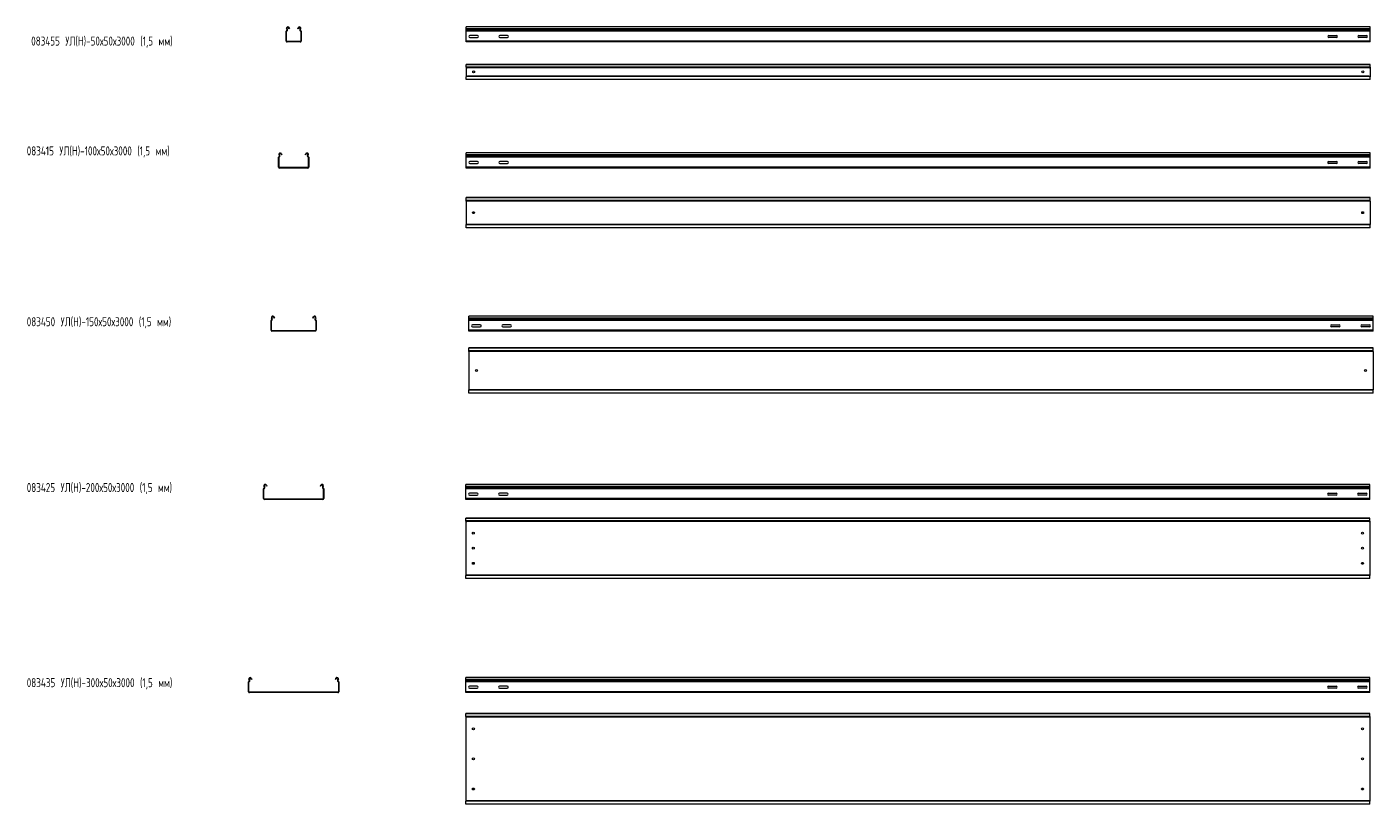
# Model space of a CAD drawing. Header units: millimetres. Extents: x -789 to 3689, y -6202 to -194.
# Tile 2 of 2: x -789 to 3678, y -2773 to -194. Entities that reach past the tile are written whole.
import ezdxf

# ---------------------------------------------------------------- set-up
doc = ezdxf.new("R2010")
doc.units = ezdxf.units.MM
doc.styles.add('SLDTEXTSTYLE0', font='TXT', dxfattribs={"width": 0.7, "bigfont": 'bigfont'})

msp = doc.modelspace()

# ---------------------------------------------------------------- linework, layer by layer
at = {"color": 7, "linetype": 'Continuous', "lineweight": 15}
for p, q in [((72.7, -208.6), (71.2, -208.6)), ((71.2, -241.3), (71.2, -208.6)), ((72.9, -208.4), (72.5, -206.9)), ((74, -200.3), (72.7, -201)), ((74, -203.3), (72.7, -201)), ((72.7, -241.3), (72.7, -208.6)), ((75.3, -202.6), (74, -200.3)), ((74, -203.3), (75.3, -202.6)), ((78.8, -196.7), (80.1, -196)), ((81.1, -200.7), (79.3, -197.4)), ((80.6, -196.7), (82.4, -200)), ((82.4, -200), (81.1, -200.7)), ((110, -200), (111.7, -196.7)), ((111.3, -200.7), (110, -200)), ((113, -197.4), (111.3, -200.7)), ((112.2, -196), (113.6, -196.7)), ((118.3, -200.3), (117.1, -202.6)), ((117.1, -202.6), (118.4, -203.3)), ((119.6, -201), (118.3, -200.3)), ((119.6, -201), (118.4, -203.3)), ((119.5, -208.4), (119.9, -206.9)), ((121.2, -208.6), (119.7, -208.6)), ((119.7, -208.6), (119.7, -241.3)), ((121.2, -208.6), (121.2, -241.3)), ((3668.5, -194.3), (668.5, -194.3)), ((668.5, -201), (668.5, -194.3)), ((3668.5, -201), (668.5, -201)), ((668.5, -203.3), (668.5, -201)), ((3668.5, -203.3), (668.5, -203.3)), ((668.5, -206.9), (668.5, -203.3)), ((3668.5, -206.9), (668.5, -206.9)), ((668.5, -208.6), (668.5, -206.9)), ((3668.5, -208.6), (668.5, -208.6)), ((668.5, -241.3), (668.5, -208.6)), ((706.2, -223.1), (680.7, -223.1)), ((806.2, -223.1), (780.7, -223.1)), ((3530.7, -223.1), (3556.2, -223.1)), ((3630.7, -223.1), (3656.2, -223.1)), ((3668.5, -201), (3668.5, -194.3)), ((3668.5, -203.3), (3668.5, -201)), ((3668.5, -206.9), (3668.5, -203.3)), ((3668.5, -208.6), (3668.5, -206.9)), ((3668.5, -241.3), (3668.5, -208.6)), ((71.2, -241.3), (72.7, -241.3)), ((74.2, -242.8), (74.2, -244.3)), ((118.2, -242.8), (74.2, -242.8)), ((118.2, -244.3), (74.2, -244.3)), ((118.2, -244.3), (118.2, -242.8)), ((119.7, -241.3), (121.2, -241.3)), ((3668.5, -241.3), (668.5, -241.3)), ((668.5, -244.3), (668.5, -241.3)), ((3668.5, -244.3), (668.5, -244.3)), ((680.7, -229.6), (706.2, -229.6)), ((780.7, -229.6), (806.2, -229.6)), ((3556.2, -229.6), (3530.7, -229.6)), ((3656.2, -229.6), (3630.7, -229.6)), ((3668.5, -244.3), (3668.5, -241.3)), ((3668.5, -318.6), (668.5, -318.6)), ((668.5, -319.6), (668.5, -318.6)), ((3668.5, -319.6), (668.5, -319.6)), ((668.5, -327.6), (668.5, -319.6)), ((668.5, -327.6), (668.5, -359.7)), ((3667.6, -328.1), (669.4, -328.1)), ((669.4, -328.1), (673.1, -329.9)), ((3663.9, -329.9), (673.1, -329.9)), ((3663.9, -329.9), (3667.6, -328.1)), ((3668.5, -319.6), (3668.5, -318.6)), ((3668.5, -327.6), (3668.5, -319.6)), ((3668.5, -327.6), (3668.5, -359.7)), ((668.5, -367.6), (668.5, -359.7)), ((668.5, -367.6), (3668.5, -367.6)), ((668.5, -368.6), (668.5, -367.6)), ((3668.5, -368.6), (668.5, -368.6)), ((673.1, -357.4), (669.4, -359.2)), ((3667.6, -359.2), (669.4, -359.2)), ((3663.9, -357.4), (673.1, -357.4)), ((3667.6, -359.2), (3663.9, -357.4)), ((3668.5, -367.6), (3668.5, -359.7)), ((3668.5, -368.6), (3668.5, -367.6)), ((47.5, -625.1), (47.9, -626.5)), ((49, -618.4), (47.7, -619.1)), ((49, -621.5), (47.7, -619.1)), ((50.3, -620.8), (49, -618.4)), ((49, -621.5), (50.3, -620.8)), ((55.6, -614.9), (54.3, -615.6)), ((54.3, -615.6), (56.1, -618.8)), ((55.6, -614.9), (57.4, -618.1)), ((57.4, -618.1), (56.1, -618.8)), ((135, -618.1), (136.7, -614.9)), ((136.3, -618.8), (135, -618.1)), ((136.3, -618.8), (138, -615.6)), ((138, -615.6), (136.7, -614.9)), ((143.3, -618.4), (142.1, -620.8)), ((142.1, -620.8), (143.4, -621.5)), ((144.6, -619.1), (143.3, -618.4)), ((144.6, -619.1), (143.4, -621.5)), ((144.9, -625.1), (144.5, -626.5)), ((3668.3, -612.5), (668.3, -612.5)), ((668.3, -619.1), (668.3, -612.5)), ((3668.3, -619.1), (668.3, -619.1)), ((668.3, -621.5), (668.3, -619.1)), ((3668.3, -621.5), (668.3, -621.5)), ((668.3, -625.1), (668.3, -621.5)), ((3668.3, -625.1), (668.3, -625.1)), ((668.3, -626.8), (668.3, -625.1)), ((3668.3, -619.1), (3668.3, -612.5)), ((3668.3, -621.5), (3668.3, -619.1)), ((3668.3, -625.1), (3668.3, -621.5)), ((3668.3, -626.8), (3668.3, -625.1)), ((47.7, -626.8), (46.2, -626.8)), ((46.2, -659.5), (46.2, -626.8)), ((46.2, -659.5), (47.7, -659.5)), ((47.7, -659.5), (47.7, -626.8)), ((49.2, -661), (49.2, -662.5)), ((143.2, -661), (49.2, -661)), ((143.2, -662.5), (49.2, -662.5)), ((143.2, -662.5), (143.2, -661)), ((146.2, -626.8), (144.7, -626.8)), ((144.7, -626.8), (144.7, -659.5)), ((144.7, -659.5), (146.2, -659.5)), ((146.2, -626.8), (146.2, -659.5)), ((3668.3, -626.8), (668.3, -626.8)), ((668.3, -659.5), (668.3, -626.8)), ((3668.3, -659.5), (668.3, -659.5)), ((668.3, -662.5), (668.3, -659.5)), ((3668.3, -662.5), (668.3, -662.5)), ((706, -641.2), (680.5, -641.2)), ((680.5, -647.7), (706, -647.7)), ((806, -641.2), (780.5, -641.2)), ((780.5, -647.7), (806, -647.7)), ((3530.5, -641.2), (3556, -641.2)), ((3556, -647.7), (3530.5, -647.7)), ((3630.5, -641.2), (3656, -641.2)), ((3656, -647.7), (3630.5, -647.7)), ((3668.3, -659.5), (3668.3, -626.8)), ((3668.3, -662.5), (3668.3, -659.5)), ((3668.3, -760.7), (668.3, -760.7)), ((668.3, -761.7), (668.3, -760.7)), ((3668.3, -761.7), (668.3, -761.7)), ((668.3, -770.2), (668.3, -761.7)), ((3668.3, -770.2), (668.3, -770.2)), ((668.3, -772), (668.3, -770.2)), ((3668.3, -772), (668.3, -772)), ((668.3, -772), (668.3, -849.5)), ((3668.3, -761.7), (3668.3, -760.7)), ((3668.3, -770.2), (3668.3, -761.7)), ((3668.3, -772), (3668.3, -770.2)), ((3668.3, -772), (3668.3, -849.5)), ((3668.3, -849.5), (668.3, -849.5)), ((668.3, -851.3), (668.3, -849.5)), ((3668.3, -851.3), (668.3, -851.3)), ((668.3, -859.7), (668.3, -851.3)), ((668.3, -859.7), (3668.3, -859.7)), ((668.3, -860.7), (668.3, -859.7)), ((3668.3, -860.7), (668.3, -860.7)), ((3668.3, -851.3), (3668.3, -849.5)), ((3668.3, -859.7), (3668.3, -851.3)), ((3668.3, -860.7), (3668.3, -859.7)), ((24, -1159.8), (22.7, -1160.5)), ((24, -1162.9), (22.7, -1160.5)), ((25.3, -1162.2), (24, -1159.8)), ((30.6, -1156.2), (29.3, -1157)), ((29.3, -1157), (31.1, -1160.2)), ((30.6, -1156.2), (32.4, -1159.5)), ((32.4, -1159.5), (31.1, -1160.2)), ((160, -1159.5), (161.7, -1156.2)), ((161.3, -1160.2), (160, -1159.5)), ((161.3, -1160.2), (163, -1157)), ((163, -1157), (161.7, -1156.2)), ((168.3, -1159.8), (167.1, -1162.2)), ((169.6, -1160.5), (168.3, -1159.8)), ((169.6, -1160.5), (168.4, -1162.9)), ((3677.8, -1153.9), (677.8, -1153.9)), ((677.8, -1160.5), (677.8, -1153.9)), ((3677.8, -1160.5), (677.8, -1160.5)), ((677.8, -1162.9), (677.8, -1160.5)), ((3677.8, -1160.5), (3677.8, -1153.9)), ((3677.8, -1162.9), (3677.8, -1160.5)), ((22.7, -1168.2), (21.2, -1168.2)), ((21.2, -1200.9), (21.2, -1168.2)), ((21.2, -1200.9), (22.7, -1200.9)), ((22.5, -1166.4), (22.9, -1167.9)), ((22.7, -1200.9), (22.7, -1168.2)), ((24, -1162.9), (25.3, -1162.2)), ((24.2, -1202.4), (24.2, -1203.9)), ((168.2, -1202.4), (24.2, -1202.4)), ((168.2, -1203.9), (24.2, -1203.9)), ((167.1, -1162.2), (168.4, -1162.9)), ((168.2, -1203.9), (168.2, -1202.4)), ((169.9, -1166.4), (169.5, -1167.9)), ((171.2, -1168.2), (169.7, -1168.2)), ((169.7, -1168.2), (169.7, -1200.9)), ((169.7, -1200.9), (171.2, -1200.9)), ((171.2, -1168.2), (171.2, -1200.9)), ((3677.8, -1162.9), (677.8, -1162.9)), ((677.8, -1166.4), (677.8, -1162.9)), ((3677.8, -1166.4), (677.8, -1166.4)), ((677.8, -1168.2), (677.8, -1166.4)), ((3677.8, -1168.2), (677.8, -1168.2)), ((677.8, -1200.9), (677.8, -1168.2)), ((3677.8, -1200.9), (677.8, -1200.9)), ((677.8, -1203.9), (677.8, -1200.9)), ((3677.8, -1203.9), (677.8, -1203.9)), ((715.6, -1182.6), (690.1, -1182.6)), ((690.1, -1189.1), (715.6, -1189.1)), ((815.6, -1182.6), (790.1, -1182.6)), ((790.1, -1189.1), (815.6, -1189.1)), ((3540.1, -1182.6), (3565.6, -1182.6)), ((3565.6, -1189.1), (3540.1, -1189.1)), ((3640.1, -1182.6), (3665.6, -1182.6)), ((3665.6, -1189.1), (3640.1, -1189.1)), ((3677.8, -1166.4), (3677.8, -1162.9)), ((3677.8, -1168.2), (3677.8, -1166.4)), ((3677.8, -1200.9), (3677.8, -1168.2)), ((3677.8, -1203.9), (3677.8, -1200.9)), ((3677.8, -1259.6), (677.8, -1259.6)), ((677.8, -1260.6), (677.8, -1259.6)), ((3677.8, -1260.6), (677.8, -1260.6)), ((677.8, -1269.1), (677.8, -1260.6)), ((3677.8, -1269.1), (677.8, -1269.1)), ((677.8, -1270.8), (677.8, -1269.1)), ((3677.8, -1270.8), (677.8, -1270.8)), ((677.8, -1270.8), (677.8, -1398.4)), ((3677.8, -1260.6), (3677.8, -1259.6)), ((3677.8, -1269.1), (3677.8, -1260.6)), ((3677.8, -1270.8), (3677.8, -1269.1)), ((3677.8, -1270.8), (3677.8, -1398.4)), ((3677.8, -1398.4), (677.8, -1398.4)), ((677.8, -1400.1), (677.8, -1398.4)), ((3677.8, -1400.1), (677.8, -1400.1)), ((677.8, -1408.6), (677.8, -1400.1)), ((677.8, -1408.6), (3677.8, -1408.6)), ((677.8, -1409.6), (677.8, -1408.6)), ((3677.8, -1409.6), (677.8, -1409.6)), ((3677.8, -1400.1), (3677.8, -1398.4)), ((3677.8, -1408.6), (3677.8, -1400.1)), ((3677.8, -1409.6), (3677.8, -1408.6)), ((-2.3, -1726.7), (-3.8, -1726.7)), ((-3.8, -1759.3), (-3.8, -1726.7)), ((-2.5, -1724.9), (-2.1, -1726.4)), ((-1, -1718.3), (-2.3, -1719)), ((-1, -1721.3), (-2.3, -1719)), ((-2.3, -1759.3), (-2.3, -1726.7)), ((0.3, -1720.6), (-1, -1718.3)), ((-1, -1721.3), (0.3, -1720.6)), ((5.6, -1714.7), (4.3, -1715.4)), ((4.3, -1715.4), (4.7, -1716.1)), ((4.7, -1716.1), (6, -1715.3)), ((6.1, -1718.7), (4.7, -1716.1)), ((5.6, -1714.7), (6, -1715.3)), ((6, -1715.3), (7.4, -1718)), ((7.4, -1718), (6.1, -1718.7)), ((185, -1718), (186.4, -1715.3)), ((186.3, -1718.7), (185, -1718)), ((187.7, -1716.1), (186.3, -1718.7)), ((186.4, -1715.3), (186.7, -1714.7)), ((186.4, -1715.3), (187.7, -1716.1)), ((188, -1715.4), (186.7, -1714.7)), ((187.7, -1716.1), (188, -1715.4)), ((193.3, -1718.3), (192.1, -1720.6)), ((192.1, -1720.6), (193.4, -1721.3)), ((194.6, -1719), (193.3, -1718.3)), ((194.6, -1719), (193.4, -1721.3)), ((194.9, -1724.9), (194.5, -1726.4)), ((196.2, -1726.7), (194.7, -1726.7)), ((194.7, -1726.7), (194.7, -1759.3)), ((196.2, -1726.7), (196.2, -1759.3)), ((3667.4, -1712.3), (667.4, -1712.3)), ((667.4, -1719), (667.4, -1712.3)), ((3667.4, -1719), (667.4, -1719)), ((667.4, -1721.3), (667.4, -1719)), ((3667.4, -1721.3), (667.4, -1721.3)), ((667.4, -1724.9), (667.4, -1721.3)), ((3667.4, -1724.9), (667.4, -1724.9)), ((667.4, -1726.7), (667.4, -1724.9)), ((3667.4, -1726.7), (667.4, -1726.7)), ((667.4, -1759.3), (667.4, -1726.7)), ((705.1, -1741.1), (679.6, -1741.1)), ((805.1, -1741.1), (779.6, -1741.1)), ((3529.6, -1741.1), (3555.1, -1741.1)), ((3629.6, -1741.1), (3655.1, -1741.1)), ((3667.4, -1719), (3667.4, -1712.3)), ((3667.4, -1721.3), (3667.4, -1719)), ((3667.4, -1724.9), (3667.4, -1721.3)), ((3667.4, -1726.7), (3667.4, -1724.9)), ((3667.4, -1759.3), (3667.4, -1726.7)), ((-3.8, -1759.3), (-2.3, -1759.3)), ((-0.8, -1760.8), (-0.8, -1762.3)), ((193.2, -1760.8), (-0.8, -1760.8)), ((193.2, -1762.3), (-0.8, -1762.3)), ((193.2, -1762.3), (193.2, -1760.8)), ((194.7, -1759.3), (196.2, -1759.3)), ((3667.4, -1759.3), (667.4, -1759.3)), ((667.4, -1762.3), (667.4, -1759.3)), ((3667.4, -1762.3), (667.4, -1762.3)), ((679.6, -1747.6), (705.1, -1747.6)), ((779.6, -1747.6), (805.1, -1747.6)), ((3555.1, -1747.6), (3529.6, -1747.6)), ((3655.1, -1747.6), (3629.6, -1747.6)), ((3667.4, -1762.3), (3667.4, -1759.3)), ((3667.4, -1824.2), (667.4, -1824.2)), ((667.4, -1825.2), (667.4, -1824.2)), ((3667.4, -1825.2), (667.4, -1825.2)), ((667.4, -1833.6), (667.4, -1825.2)), ((3667.4, -1825.2), (3667.4, -1824.2)), ((3667.4, -1833.6), (3667.4, -1825.2)), ((3667.4, -1833.6), (667.4, -1833.6)), ((667.4, -1834), (667.4, -1833.6)), ((667.4, -1834), (670.4, -1835.4)), ((667.4, -1834), (667.4, -2014.4)), ((3664.4, -1835.4), (670.4, -1835.4)), ((3664.4, -1835.4), (3667.4, -1834)), ((3667.4, -1834), (3667.4, -1833.6)), ((3667.4, -1834), (3667.4, -2014.4)), ((670.4, -2013), (667.4, -2014.4)), ((667.4, -2014.7), (667.4, -2014.4)), ((3667.4, -2014.7), (667.4, -2014.7)), ((667.4, -2023.2), (667.4, -2014.7)), ((667.4, -2023.2), (3667.4, -2023.2)), ((667.4, -2024.2), (667.4, -2023.2)), ((3667.4, -2024.2), (667.4, -2024.2)), ((3664.4, -2013), (670.4, -2013)), ((3667.4, -2014.4), (3664.4, -2013)), ((3667.4, -2014.7), (3667.4, -2014.4)), ((3667.4, -2023.2), (3667.4, -2014.7)), ((3667.4, -2024.2), (3667.4, -2023.2)), ((-52.5, -2365.8), (-52.1, -2367.2)), ((-51, -2359.1), (-52.3, -2359.8)), ((-51, -2362.2), (-52.3, -2359.8)), ((-49.7, -2361.5), (-51, -2359.1)), ((-51, -2362.2), (-49.7, -2361.5)), ((-44.4, -2355.6), (-45.7, -2356.3)), ((-45.7, -2356.3), (-45.3, -2356.9)), ((-45.3, -2356.9), (-44, -2356.2)), ((-43.9, -2359.6), (-45.3, -2356.9)), ((-44.4, -2355.6), (-44, -2356.2)), ((-44, -2356.2), (-42.6, -2358.9)), ((-42.6, -2358.9), (-43.9, -2359.6)), ((235, -2358.9), (236.4, -2356.2)), ((236.3, -2359.6), (235, -2358.9)), ((237.7, -2356.9), (236.3, -2359.6)), ((236.4, -2356.2), (236.7, -2355.6)), ((236.4, -2356.2), (237.7, -2356.9)), ((238, -2356.3), (236.7, -2355.6)), ((237.7, -2356.9), (238, -2356.3)), ((243.3, -2359.1), (242.1, -2361.5)), ((242.1, -2361.5), (243.4, -2362.2)), ((244.6, -2359.8), (243.3, -2359.1)), ((244.6, -2359.8), (243.4, -2362.2)), ((244.9, -2365.8), (244.5, -2367.2)), ((3667.5, -2353.2), (667.5, -2353.2)), ((667.5, -2359.8), (667.5, -2353.2)), ((3667.5, -2359.8), (667.5, -2359.8)), ((667.5, -2362.2), (667.5, -2359.8)), ((3667.5, -2362.2), (667.5, -2362.2)), ((667.5, -2365.8), (667.5, -2362.2)), ((3667.5, -2365.8), (667.5, -2365.8)), ((667.5, -2367.5), (667.5, -2365.8)), ((3667.5, -2359.8), (3667.5, -2353.2)), ((3667.5, -2362.2), (3667.5, -2359.8)), ((3667.5, -2365.8), (3667.5, -2362.2)), ((3667.5, -2367.5), (3667.5, -2365.8)), ((-52.3, -2367.5), (-53.8, -2367.5)), ((-53.8, -2400.2), (-53.8, -2367.5)), ((-53.8, -2400.2), (-52.3, -2400.2)), ((-52.3, -2400.2), (-52.3, -2367.5)), ((-50.8, -2401.7), (-50.8, -2403.2)), ((243.2, -2401.7), (-50.8, -2401.7)), ((243.2, -2403.2), (-50.8, -2403.2)), ((243.2, -2403.2), (243.2, -2401.7)), ((246.2, -2367.5), (244.7, -2367.5)), ((244.7, -2367.5), (244.7, -2400.2)), ((244.7, -2400.2), (246.2, -2400.2)), ((246.2, -2367.5), (246.2, -2400.2)), ((3667.5, -2367.5), (667.5, -2367.5)), ((667.5, -2400.2), (667.5, -2367.5)), ((3667.5, -2400.2), (667.5, -2400.2)), ((667.5, -2403.2), (667.5, -2400.2)), ((3667.5, -2403.2), (667.5, -2403.2)), ((705.2, -2382), (679.7, -2382)), ((679.7, -2388.5), (705.2, -2388.5)), ((805.2, -2382), (779.7, -2382)), ((779.7, -2388.5), (805.2, -2388.5)), ((3529.7, -2382), (3555.2, -2382)), ((3555.2, -2388.5), (3529.7, -2388.5)), ((3629.7, -2382), (3655.2, -2382)), ((3655.2, -2388.5), (3629.7, -2388.5)), ((3667.5, -2400.2), (3667.5, -2367.5)), ((3667.5, -2403.2), (3667.5, -2400.2)), ((3667.5, -2473), (667.5, -2473)), ((667.5, -2474), (667.5, -2473)), ((3667.5, -2474), (667.5, -2474)), ((667.5, -2482.5), (667.5, -2474)), ((3667.5, -2482.5), (667.5, -2482.5)), ((667.5, -2482.8), (667.5, -2482.5)), ((667.5, -2482.8), (670.5, -2484.2)), ((667.5, -2482.8), (667.5, -2763.2)), ((3664.5, -2484.2), (670.5, -2484.2)), ((3664.5, -2484.2), (3667.5, -2482.8)), ((3667.5, -2474), (3667.5, -2473)), ((3667.5, -2482.5), (3667.5, -2474)), ((3667.5, -2482.8), (3667.5, -2482.5)), ((3667.5, -2482.8), (3667.5, -2763.2)), ((670.5, -2761.8), (667.5, -2763.2)), ((667.5, -2763.6), (667.5, -2763.2)), ((3667.5, -2763.6), (667.5, -2763.6)), ((667.5, -2772), (667.5, -2763.6)), ((3664.5, -2761.8), (670.5, -2761.8)), ((3667.5, -2763.2), (3664.5, -2761.8)), ((3667.5, -2763.6), (3667.5, -2763.2)), ((3667.5, -2772), (3667.5, -2763.6)), ((667.5, -2772), (3667.5, -2772)), ((667.5, -2773), (667.5, -2772)), ((3667.5, -2773), (667.5, -2773)), ((3667.5, -2773), (3667.5, -2772))]:
    msp.add_line(p, q, dxfattribs=at)
for centre in [(693.5, -343.6), (3643.5, -343.6), (693.3, -810.7), (3643.3, -810.7), (702.8, -1334.6), (3652.8, -1334.6), (692.4, -1874.2), (3642.4, -1874.2), (692.4, -1924.2), (3642.4, -1924.2), (692.4, -1974.2), (3642.4, -1974.2), (692.5, -2523), (3642.5, -2523), (692.5, -2623), (3642.5, -2623), (692.5, -2723), (3642.5, -2723)]:
    msp.add_circle(centre, 3.25, dxfattribs=at)
for centre, radius, start, end in [((73, -208.6), 1.8, 106.2863, 180), ((76.7, -198.8), 4.5, 39.6094, 208.0725), ((71.8, -204.5), 2.5, 286.2863, 28.0725), ((73, -208.6), 0.3, 106.2863, 180), ((71.8, -204.5), 4, 286.2863, 28.0725), ((76.7, -198.8), 3, 45.5301, 208.0725), ((76.7, -198.8), 3, 28.0725, 45.5301), ((76.7, -198.8), 4.5, 28.0725, 39.6094), ((115.7, -198.8), 4.5, 140.3906, 151.9275), ((115.7, -198.8), 4.5, 331.9275, 140.3906), ((115.7, -198.8), 3, 134.4699, 151.9275), ((115.7, -198.8), 3, 331.9275, 134.4699), ((120.6, -204.5), 4, 151.9275, 253.7137), ((120.6, -204.5), 2.5, 151.9275, 253.7137), ((119.4, -208.6), 0.3, 0, 73.7137), ((119.4, -208.6), 1.8, 0, 73.7137), ((680.7, -226.3), 3.25, 90, 270), ((706.2, -226.3), 3.25, 270, 90), ((780.7, -226.3), 3.25, 90, 270), ((806.2, -226.3), 3.25, 270, 90), ((3530.7, -226.3), 3.25, 90, 270), ((3556.2, -226.3), 3.25, 270, 90), ((3630.7, -226.3), 3.25, 90, 270), ((3656.2, -226.3), 3.25, 270, 90), ((74.2, -241.3), 3, 180, 270), ((74.2, -241.3), 1.5, 180, 270), ((118.2, -241.3), 1.5, 270, 0), ((118.2, -241.3), 3, 270, 0), ((48, -626.8), 1.8, 106.2863, 180), ((51.7, -617), 4.5, 28.0725, 208.0725), ((46.8, -622.7), 2.5, 286.2863, 28.0725), ((46.8, -622.7), 4, 286.2863, 28.0725), ((51.7, -617), 3, 28.0725, 208.0725), ((140.7, -617), 4.5, 331.9275, 151.9275), ((140.7, -617), 3, 331.9275, 151.9275), ((145.6, -622.7), 4, 151.9275, 253.7137), ((145.6, -622.7), 2.5, 151.9275, 253.7137), ((144.4, -626.8), 1.8, 0, 73.7137), ((49.2, -659.5), 3, 180, 270), ((48, -626.8), 0.3, 106.2863, 180), ((49.2, -659.5), 1.5, 180, 270), ((143.2, -659.5), 1.5, 270, 0), ((143.2, -659.5), 3, 270, 0), ((144.4, -626.8), 0.3, 0, 73.7137), ((680.5, -644.5), 3.25, 90, 270), ((706, -644.5), 3.25, 270, 90), ((780.5, -644.5), 3.25, 90, 270), ((806, -644.5), 3.25, 270, 90), ((3530.5, -644.5), 3.25, 90, 270), ((3556, -644.5), 3.25, 270, 90), ((3630.5, -644.5), 3.25, 90, 270), ((3656, -644.5), 3.25, 270, 90), ((26.7, -1158.4), 4.5, 28.0725, 208.0725), ((26.7, -1158.4), 3, 28.0725, 208.0725), ((165.7, -1158.4), 4.5, 331.9275, 151.9275), ((165.7, -1158.4), 3, 331.9275, 151.9275), ((23, -1168.2), 1.8, 106.2863, 180), ((24.2, -1200.9), 3, 180, 270), ((21.8, -1164), 2.5, 286.2863, 28.0725), ((23, -1168.2), 0.3, 106.2863, 180), ((24.2, -1200.9), 1.5, 180, 270), ((21.8, -1164), 4, 286.2863, 28.0725), ((170.6, -1164), 4, 151.9275, 253.7137), ((170.6, -1164), 2.5, 151.9275, 253.7137), ((168.2, -1200.9), 1.5, 270, 0), ((168.2, -1200.9), 3, 270, 0), ((169.4, -1168.2), 0.3, 0, 73.7137), ((169.4, -1168.2), 1.8, 0, 73.7137), ((690.1, -1185.9), 3.25, 90, 270), ((715.6, -1185.9), 3.25, 270, 90), ((790.1, -1185.9), 3.25, 90, 270), ((815.6, -1185.9), 3.25, 270, 90), ((3540.1, -1185.9), 3.25, 90, 270), ((3565.6, -1185.9), 3.25, 270, 90), ((3640.1, -1185.9), 3.25, 90, 270), ((3665.6, -1185.9), 3.25, 270, 90), ((-2, -1726.7), 1.8, 106.2863, 180), ((1.7, -1716.8), 4.5, 28.0725, 208.0725), ((-3.2, -1722.5), 2.5, 286.2863, 28.0725), ((-2, -1726.7), 0.3, 106.2863, 180), ((-3.2, -1722.5), 4, 286.2863, 28.0725), ((1.7, -1716.8), 3, 28.0725, 208.0725), ((190.7, -1716.8), 4.5, 331.9275, 151.9275), ((190.7, -1716.8), 3, 331.9275, 151.9275), ((195.6, -1722.5), 4, 151.9275, 253.7137), ((195.6, -1722.5), 2.5, 151.9275, 253.7137), ((194.4, -1726.7), 0.3, 0, 73.7137), ((194.4, -1726.7), 1.8, 0, 73.7137), ((679.6, -1744.3), 3.25, 90, 270), ((705.1, -1744.3), 3.25, 270, 90), ((779.6, -1744.3), 3.25, 90, 270), ((805.1, -1744.3), 3.25, 270, 90), ((3529.6, -1744.3), 3.25, 90, 270), ((3555.1, -1744.3), 3.25, 270, 90), ((3629.6, -1744.3), 3.25, 90, 270), ((3655.1, -1744.3), 3.25, 270, 90), ((-0.8, -1759.3), 3, 180, 270), ((-0.8, -1759.3), 1.5, 180, 270), ((193.2, -1759.3), 3, 270, 0), ((193.2, -1759.3), 1.5, 270, 0), ((-52, -2367.5), 1.8, 106.2863, 180), ((-48.3, -2357.7), 4.5, 28.0725, 208.0725), ((-53.2, -2363.4), 2.5, 286.2863, 28.0725), ((-52, -2367.5), 0.3, 106.2863, 180), ((-53.2, -2363.4), 4, 286.2863, 28.0725), ((-48.3, -2357.7), 3, 28.0725, 208.0725), ((240.7, -2357.7), 4.5, 331.9275, 151.9275), ((240.7, -2357.7), 3, 331.9275, 151.9275), ((245.6, -2363.4), 4, 151.9275, 253.7137), ((245.6, -2363.4), 2.5, 151.9275, 253.7137), ((244.4, -2367.5), 0.3, 0, 73.7137), ((244.4, -2367.5), 1.8, 0, 73.7137), ((-50.8, -2400.2), 3, 180, 270), ((-50.8, -2400.2), 1.5, 180, 270), ((243.2, -2400.2), 3, 270, 0), ((243.2, -2400.2), 1.5, 270, 0), ((679.7, -2385.2), 3.25, 90, 270), ((705.2, -2385.2), 3.25, 270, 90), ((779.7, -2385.2), 3.25, 90, 270), ((805.2, -2385.2), 3.25, 270, 90), ((3529.7, -2385.2), 3.25, 90, 270), ((3555.2, -2385.2), 3.25, 270, 90), ((3629.7, -2385.2), 3.25, 90, 270), ((3655.2, -2385.2), 3.25, 270, 90)]:
    msp.add_arc(centre, radius, start, end, dxfattribs=at)
for centre, major_axis, start_param, end_param in [((669.4, -324.1), (-3.86, 3.86), 1.909858, 2.111216), ((3667.6, -324.1), (3.86, 3.86), 4.171969, 4.373327), ((669.4, -363.1), (3.86, 3.86), 1.030377, 1.231735), ((3667.6, -363.1), (3.86, -3.86), 1.909858, 2.111216)]:
    msp.add_ellipse(centre, major_axis=major_axis, ratio=0.6, start_param=start_param, end_param=end_param, dxfattribs=at)

# ---------------------------------------------------------------- texts
at = {"color": 7, "linetype": 'Continuous', "lineweight": 0, "char_height": 30, "attachment_point": 1, "style": 'SLDTEXTSTYLE0'}
for s, insert in [('083455 \\M+18454\\M+1844C(\\M+1844E)-50\\M+1848750\\M+184873000 (1,5 \\M+1847D\\M+1847D)', (-774.6, -226.3)), ('083415 \\M+18454\\M+1844C(\\M+1844E)-100\\M+1848750\\M+184873000 (1,5 \\M+1847D\\M+1847D)', (-789.4, -590.7)), ('083450 \\M+18454\\M+1844C(\\M+1844E)-150\\M+1848750\\M+184873000 (1,5 \\M+1847D\\M+1847D)', (-789.4, -1157.6)), ('083425 \\M+18454\\M+1844C(\\M+1844E)-200\\M+1848750\\M+184873000 (1,5 \\M+1847D\\M+1847D)', (-789.4, -1707.7)), ('083435 \\M+18454\\M+1844C(\\M+1844E)-300\\M+1848750\\M+184873000 (1,5 \\M+1847D\\M+1847D)', (-789.4, -2355.2))]:
    msp.add_mtext(s, dxfattribs=dict(at, insert=insert))

doc.saveas('drawing.dxf')
